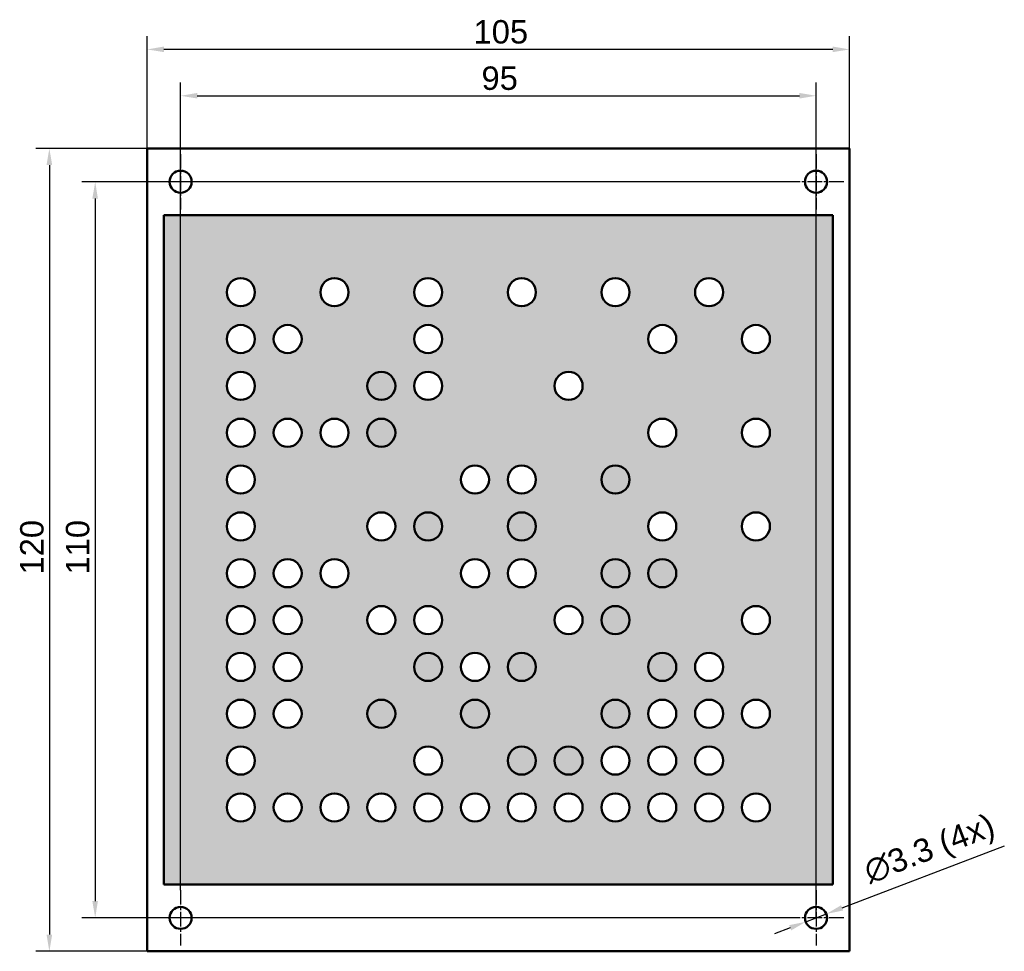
# Model space of a CAD drawing. Header units: millimetres. Extents: x 33 to 181, y 13 to 152.
import ezdxf

# ---------------------------------------------------------------- set-up
doc = ezdxf.new("R2010")
doc.units = ezdxf.units.MM
doc.linetypes.add('CHAIN', pattern=[0.3543, 0.2362, -0.0295, 0.0591, -0.0295])
for name, color, linetype, lineweight in [('Bemaßungen(DIN)', 179, 'Continuous', 25), ('Mittelpunktmarkierung(DIN)', 179, 'Continuous', 25), ('Schraffur', 179, 'Continuous', 9), ('Sichtbare Kanten(DIN)', 179, 'Continuous', 50), ('Skizziergeometrie(DIN)', 179, 'Continuous', 50)]:
    doc.layers.add(name, color=color, linetype=linetype, lineweight=lineweight)
doc.styles.add('STANDARD-BSI~0', font='arial.ttf')
doc.dimstyles.new('Katalogzeichnungen', dxfattribs={"dimtxt": 3.5, "dimasz": 2.5, "dimexe": 2, "dimexo": 0, "dimgap": 0.8, "dimtad": 1, "dimrnd": 1e-08, "dimdsep": 46, "dimtxsty": 'STANDARD-BSI~0', "dimcen": 0.09, "dimdle": 10, "dimclrd": 250, "dimclre": 250, "dimclrt": 250, "dimazin": 2, "dimtfac": 1, "dimtmove": 0, "dimatfit": 3, "dimfxl": 1, "dimtolj": 1, "dimtzin": 0, "dimlwd": 25, "dimlwe": 25, "dimarcsym": 0})

# ---------------------------------------------------------------- blocks, each defined once
blk = doc.blocks.new('*D18')
at = {"layer": 'Bemaßungen(DIN)', "color": 250, "linetype": 'Continuous', "lineweight": 25}
for p, q in [((57.38, 22.26), (57.38, 142.97)), ((152.38, 18.11), (152.38, 142.97)), ((59.88, 140.97), (149.88, 140.97))]:
    blk.add_line(p, q, dxfattribs=at)
at = {"layer": 'Bemaßungen(DIN)', "color": 250, "linetype": 'Continuous'}
for points in [[(59.88, 141.39), (59.88, 140.56), (57.38, 140.97)], [(149.88, 141.39), (149.88, 140.56), (152.38, 140.97)]]:
    blk.add_solid(points, dxfattribs=at)
at = {"layer": 'Defpoints', "color": 0, "linetype": 'Continuous'}
for p in [(152.38, 140.97), (57.38, 22.26), (152.38, 18.11)]:
    blk.add_point(p, dxfattribs=at)
at = {"layer": 'Bemaßungen(DIN)', "color": 250, "linetype": 'Continuous', "lineweight": 25, "insert": (102.36, 145.35), "char_height": 3.5, "attachment_point": 1, "style": 'STANDARD-BSI~0'}
blk.add_mtext('\\A1;95', dxfattribs=at)
blk = doc.blocks.new('*D19')
at = {"layer": 'Bemaßungen(DIN)', "color": 250, "linetype": 'Continuous', "lineweight": 25}
for p, q in [((156.26, 19.6), (180.52, 28.9)), ((150.84, 17.52), (153.92, 18.7)), ((148.51, 16.63), (146.17, 15.73))]:
    blk.add_line(p, q, dxfattribs=at)
at = {"layer": 'Bemaßungen(DIN)', "color": 250, "linetype": 'Continuous'}
for points in [[(156.11, 19.99), (156.41, 19.21), (153.92, 18.7)], [(148.36, 17.02), (148.66, 16.24), (150.84, 17.52)]]:
    blk.add_solid(points, dxfattribs=at)
at = {"layer": 'Defpoints', "color": 0, "linetype": 'Continuous'}
for p in [(153.92, 18.7), (150.84, 17.52)]:
    blk.add_point(p, dxfattribs=at)
at = {"layer": 'Bemaßungen(DIN)', "color": 250, "linetype": 'Continuous', "lineweight": 25, "insert": (159.14, 26.55), "char_height": 3.5, "attachment_point": 1, "rotation": 20.9757, "style": 'STANDARD-BSI~0'}
blk.add_mtext('\\A1;\\fArial|b0|i0;∅3.3 (4x)', dxfattribs=at)
blk = doc.blocks.new('*D20')
at = {"layer": 'Bemaßungen(DIN)', "color": 250, "linetype": 'Continuous', "lineweight": 25}
for p, q in [((148.23, 128.11), (42.61, 128.11)), ((44.61, 125.61), (44.61, 20.61)), ((148.23, 18.11), (42.61, 18.11))]:
    blk.add_line(p, q, dxfattribs=at)
at = {"layer": 'Bemaßungen(DIN)', "color": 250, "linetype": 'Continuous'}
for points in [[(44.19, 125.61), (45.02, 125.61), (44.61, 128.11)], [(44.19, 20.61), (45.02, 20.61), (44.61, 18.11)]]:
    blk.add_solid(points, dxfattribs=at)
at = {"layer": 'Defpoints', "color": 0, "linetype": 'Continuous'}
for p in [(148.23, 128.11), (44.61, 18.11), (148.23, 18.11)]:
    blk.add_point(p, dxfattribs=at)
at = {"layer": 'Bemaßungen(DIN)', "color": 250, "linetype": 'Continuous', "lineweight": 25, "insert": (40.23, 69.42), "char_height": 3.5, "attachment_point": 1, "rotation": 90, "style": 'STANDARD-BSI~0'}
blk.add_mtext('\\A1;110', dxfattribs=at)
blk = doc.blocks.new('*D21')
at = {"layer": 'Bemaßungen(DIN)', "color": 250, "linetype": 'Continuous', "lineweight": 25}
for p, q in [((52.38, 133.11), (52.38, 149.9)), ((157.38, 133.11), (157.38, 149.9)), ((154.88, 147.9), (54.88, 147.9))]:
    blk.add_line(p, q, dxfattribs=at)
at = {"layer": 'Bemaßungen(DIN)', "color": 250, "linetype": 'Continuous'}
for points in [[(54.88, 148.32), (54.88, 147.49), (52.38, 147.9)], [(154.88, 148.32), (154.88, 147.49), (157.38, 147.9)]]:
    blk.add_solid(points, dxfattribs=at)
at = {"layer": 'Defpoints', "color": 0, "linetype": 'Continuous'}
for p in [(52.38, 147.9), (52.38, 133.11), (157.38, 133.11)]:
    blk.add_point(p, dxfattribs=at)
at = {"layer": 'Bemaßungen(DIN)', "color": 250, "linetype": 'Continuous', "lineweight": 25, "insert": (101.17, 152.28), "char_height": 3.5, "attachment_point": 1, "style": 'STANDARD-BSI~0'}
blk.add_mtext('\\A1;105', dxfattribs=at)
blk = doc.blocks.new('*D22')
at = {"layer": 'Bemaßungen(DIN)', "color": 250, "linetype": 'Continuous', "lineweight": 25}
for p, q in [((52.38, 133.11), (35.76, 133.11)), ((37.76, 130.61), (37.76, 15.61)), ((52.38, 13.11), (35.76, 13.11))]:
    blk.add_line(p, q, dxfattribs=at)
at = {"layer": 'Bemaßungen(DIN)', "color": 250, "linetype": 'Continuous'}
for points in [[(37.34, 130.61), (38.18, 130.61), (37.76, 133.11)], [(37.34, 15.61), (38.18, 15.61), (37.76, 13.11)]]:
    blk.add_solid(points, dxfattribs=at)
at = {"layer": 'Defpoints', "color": 0, "linetype": 'Continuous'}
for p in [(52.38, 133.11), (37.76, 13.11), (52.38, 13.11)]:
    blk.add_point(p, dxfattribs=at)
at = {"layer": 'Bemaßungen(DIN)', "color": 250, "linetype": 'Continuous', "lineweight": 25, "insert": (33.39, 69.42), "char_height": 3.5, "attachment_point": 1, "rotation": 90, "style": 'STANDARD-BSI~0'}
blk.add_mtext('\\A1;120', dxfattribs=at)

msp = doc.modelspace()

# ---------------------------------------------------------------- hatches: boundary and pattern name
at = {"layer": 'Schraffur'}
h = msp.add_hatch(color=256, dxfattribs=at)
edge = h.paths.add_edge_path(flags=0)
edge.add_arc((73.3829, 104.6131), 2.1, 0, 360)
edge = h.paths.add_edge_path(flags=0)
edge.add_arc((94.3829, 111.6131), 2.1, 0, 360)
edge = h.paths.add_edge_path(flags=0)
edge.add_arc((66.3829, 111.6131), 2.1, 0, 360)
edge = h.paths.add_edge_path(flags=0)
edge.add_arc((143.3829, 34.6131), 2.1, 0, 360)
edge = h.paths.add_edge_path(flags=0)
edge.add_arc((66.3829, 97.6131), 2.1, 0, 360)
edge = h.paths.add_edge_path(flags=0)
edge.add_arc((136.3829, 48.6131), 2.1, 0, 360)
edge = h.paths.add_edge_path(flags=0)
edge.add_arc((129.3829, 34.6131), 2.1, 0, 360)
edge = h.paths.add_edge_path(flags=0)
edge.add_arc((129.3829, 48.6131), 2.1, 0, 360)
edge = h.paths.add_edge_path(flags=0)
edge.add_arc((136.3829, 41.6131), 2.1, 0, 360)
edge = h.paths.add_edge_path(flags=0)
edge.add_arc((143.3829, 76.6131), 2.1, 0, 360)
edge = h.paths.add_edge_path(flags=0)
edge.add_arc((143.3829, 104.6131), 2.1, 0, 360)
edge = h.paths.add_edge_path(flags=0)
edge.add_arc((129.3829, 104.6131), 2.1, 0, 360)
edge = h.paths.add_edge_path(flags=0)
edge.add_arc((143.3829, 90.6131), 2.1, 0, 360)
edge = h.paths.add_edge_path(flags=0)
edge.add_arc((87.3829, 34.6131), 2.1, 0, 360)
edge = h.paths.add_edge_path(flags=0)
edge.add_arc((66.3829, 69.6131), 2.1, 0, 360)
edge = h.paths.add_edge_path(flags=0)
edge.add_arc((66.3829, 83.6131), 2.1, 0, 360)
edge = h.paths.add_edge_path(flags=0)
edge.add_arc((66.3829, 55.6131), 2.1, 0, 360)
edge = h.paths.add_edge_path(flags=0)
edge.add_arc((66.3829, 41.6131), 2.1, 0, 360)
edge = h.paths.add_edge_path(flags=0)
edge.add_arc((73.3829, 55.6131), 2.1, 0, 360)
edge = h.paths.add_edge_path(flags=0)
edge.add_arc((73.3829, 69.6131), 2.1, 0, 360)
edge = h.paths.add_edge_path(flags=0)
edge.add_arc((136.3829, 55.6131), 2.1, 0, 360)
edge = h.paths.add_edge_path(flags=0)
edge.add_arc((143.3829, 48.6131), 2.1, 0, 360)
edge = h.paths.add_edge_path(flags=0)
edge.add_arc((108.3829, 111.6131), 2.1, 0, 360)
edge = h.paths.add_edge_path(flags=0)
edge.add_arc((122.3829, 111.6131), 2.1, 0, 360)
edge = h.paths.add_edge_path(flags=0)
edge.add_arc((136.3829, 111.6131), 2.1, 0, 360)
edge = h.paths.add_edge_path(flags=0)
edge.add_arc((94.3829, 104.6131), 2.1, 0, 360)
edge = h.paths.add_edge_path(flags=0)
edge.add_arc((94.3829, 97.6131), 2.1, 0, 360)
edge = h.paths.add_edge_path(flags=0)
edge.add_arc((115.3829, 97.6131), 2.1, 0, 360)
edge = h.paths.add_edge_path(flags=0)
edge.add_arc((143.3829, 62.6131), 2.1, 0, 360)
edge = h.paths.add_edge_path(flags=0)
edge.add_arc((80.3829, 90.6131), 2.1, 0, 360)
edge = h.paths.add_edge_path(flags=0)
edge.add_arc((129.3829, 90.6131), 2.1, 0, 360)
edge = h.paths.add_edge_path(flags=0)
edge.add_arc((101.3829, 83.6131), 2.1, 0, 360)
edge = h.paths.add_edge_path(flags=0)
edge.add_arc((108.3829, 83.6131), 2.1, 0, 360)
edge = h.paths.add_edge_path(flags=0)
edge.add_arc((80.3829, 111.6131), 2.1, 0, 360)
edge = h.paths.add_edge_path(flags=0)
edge.add_arc((73.3829, 90.6131), 2.1, 0, 360)
edge = h.paths.add_edge_path(flags=0)
edge.add_arc((136.3829, 34.6131), 2.1, 0, 360)
edge = h.paths.add_edge_path(flags=0)
edge.add_arc((66.3829, 34.6131), 2.1, 0, 360)
edge = h.paths.add_edge_path(flags=0)
edge.add_arc((66.3829, 48.6131), 2.1, 0, 360)
edge = h.paths.add_edge_path(flags=0)
edge.add_arc((66.3829, 62.6131), 2.1, 0, 360)
edge = h.paths.add_edge_path(flags=0)
edge.add_arc((66.3829, 76.6131), 2.1, 0, 360)
edge = h.paths.add_edge_path(flags=0)
edge.add_arc((66.3829, 90.6131), 2.1, 0, 360)
edge = h.paths.add_edge_path(flags=0)
edge.add_arc((66.3829, 104.6131), 2.1, 0, 360)
edge = h.paths.add_edge_path(flags=0)
edge.add_arc((129.3829, 76.6131), 2.1, 0, 360)
edge = h.paths.add_edge_path(flags=0)
edge.add_arc((115.3829, 34.6131), 2.1, 0, 360)
edge = h.paths.add_edge_path(flags=0)
edge.add_arc((101.3829, 34.6131), 2.1, 0, 360)
edge = h.paths.add_edge_path(flags=0)
edge.add_arc((122.3829, 41.6131), 2.1, 0, 360)
edge = h.paths.add_edge_path(flags=0)
edge.add_arc((129.3829, 41.6131), 2.1, 0, 360)
edge = h.paths.add_edge_path(flags=0)
edge.add_arc((94.3829, 41.6131), 2.1, 0, 360)
edge = h.paths.add_edge_path(flags=0)
edge.add_arc((73.3829, 34.6131), 2.1, 0, 360)
edge = h.paths.add_edge_path(flags=0)
edge.add_arc((101.3829, 55.6131), 2.1, 0, 360)
edge = h.paths.add_edge_path(flags=0)
edge.add_arc((94.3829, 62.6131), 2.1, 0, 360)
edge = h.paths.add_edge_path(flags=0)
edge.add_arc((115.3829, 62.6131), 2.1, 0, 360)
edge = h.paths.add_edge_path(flags=0)
edge.add_arc((80.3829, 69.6131), 2.1, 0, 360)
edge = h.paths.add_edge_path(flags=0)
edge.add_arc((101.3829, 69.6131), 2.1, 0, 360)
edge = h.paths.add_edge_path(flags=0)
edge.add_arc((108.3829, 69.6131), 2.1, 0, 360)
edge = h.paths.add_edge_path(flags=0)
edge.add_arc((87.3829, 76.6131), 2.1, 0, 360)
edge = h.paths.add_edge_path(flags=0)
edge.add_arc((87.3829, 62.6131), 2.1, 0, 360)
edge = h.paths.add_edge_path(flags=0)
edge.add_arc((73.3829, 62.6131), 2.1, 0, 360)
edge = h.paths.add_edge_path(flags=0)
edge.add_arc((73.3829, 48.6131), 2.1, 0, 360)
edge = h.paths.add_edge_path(flags=0)
edge.add_arc((122.3829, 34.6131), 2.1, 0, 360)
edge = h.paths.add_edge_path(flags=0)
edge.add_arc((108.3829, 34.6131), 2.1, 0, 360)
edge = h.paths.add_edge_path(flags=0)
edge.add_arc((94.3829, 34.6131), 2.1, 0, 360)
edge = h.paths.add_edge_path(flags=0)
edge.add_arc((80.3829, 34.6131), 2.1, 0, 360)
h.paths.add_polyline_path([(54.8829, 123.1131), (54.8829, 23.1131), (154.8829, 23.1131), (154.8829, 123.1131)])

# ---------------------------------------------------------------- linework, layer by layer
at = {"layer": 'Mittelpunktmarkierung(DIN)', "linetype": 'CHAIN', "ltscale": 9.222921}
for p, q in [((57.3829, 132.2631), (57.3829, 123.9631)), ((152.3829, 132.2631), (152.3829, 123.9631)), ((61.5329, 128.1131), (53.2329, 128.1131)), ((156.5329, 128.1131), (148.2329, 128.1131)), ((57.3829, 22.2631), (57.3829, 13.9631)), ((152.3829, 22.2631), (152.3829, 13.9631)), ((61.5329, 18.1131), (53.2329, 18.1131)), ((156.5329, 18.1131), (148.2329, 18.1131))]:
    msp.add_line(p, q, dxfattribs=at)
at = {"layer": 'Sichtbare Kanten(DIN)'}
for p, q in [((52.3829, 133.1131), (52.3829, 13.1131)), ((157.3829, 133.1131), (52.3829, 133.1131)), ((157.3829, 13.1131), (157.3829, 133.1131)), ((54.8829, 123.1131), (154.8829, 123.1131)), ((54.8829, 23.1131), (54.8829, 123.1131)), ((154.8829, 123.1131), (154.8829, 23.1131)), ((154.8829, 23.1131), (54.8829, 23.1131)), ((52.3829, 13.1131), (157.3829, 13.1131))]:
    msp.add_line(p, q, dxfattribs=at)
for centre, radius in [((57.3829, 128.1131), 1.65), ((152.3829, 128.1131), 1.65), ((66.3829, 111.6131), 2.1), ((80.3829, 111.6131), 2.1), ((94.3829, 111.6131), 2.1), ((108.3829, 111.6131), 2.1), ((122.3829, 111.6131), 2.1), ((136.3829, 111.6131), 2.1), ((66.3829, 104.6131), 2.1), ((73.3829, 104.6131), 2.1), ((94.3829, 104.6131), 2.1), ((129.3829, 104.6131), 2.1), ((143.3829, 104.6131), 2.1), ((66.3829, 97.6131), 2.1), ((87.3829, 97.6131), 2.1), ((94.3829, 97.6131), 2.1), ((115.3829, 97.6131), 2.1), ((66.3829, 90.6131), 2.1), ((73.3829, 90.6131), 2.1), ((80.3829, 90.6131), 2.1), ((87.3829, 90.6131), 2.1), ((129.3829, 90.6131), 2.1), ((143.3829, 90.6131), 2.1), ((66.3829, 83.6131), 2.1), ((101.3829, 83.6131), 2.1), ((108.3829, 83.6131), 2.1), ((122.3829, 83.6131), 2.1), ((66.3829, 76.6131), 2.1), ((87.3829, 76.6131), 2.1), ((94.3829, 76.6131), 2.1), ((108.3829, 76.6131), 2.1), ((129.3829, 76.6131), 2.1), ((143.3829, 76.6131), 2.1), ((66.3829, 69.6131), 2.1), ((73.3829, 69.6131), 2.1), ((80.3829, 69.6131), 2.1), ((101.3829, 69.6131), 2.1), ((108.3829, 69.6131), 2.1), ((122.3829, 69.6131), 2.1), ((129.3829, 69.6131), 2.1), ((66.3829, 62.6131), 2.1), ((73.3829, 62.6131), 2.1), ((87.3829, 62.6131), 2.1), ((94.3829, 62.6131), 2.1), ((115.3829, 62.6131), 2.1), ((122.3829, 62.6131), 2.1), ((143.3829, 62.6131), 2.1), ((66.3829, 55.6131), 2.1), ((73.3829, 55.6131), 2.1), ((94.3829, 55.6131), 2.1), ((101.3829, 55.6131), 2.1), ((108.3829, 55.6131), 2.1), ((129.3829, 55.6131), 2.1), ((136.3829, 55.6131), 2.1), ((66.3829, 48.6131), 2.1), ((73.3829, 48.6131), 2.1), ((87.3829, 48.6131), 2.1), ((101.3829, 48.6131), 2.1), ((122.3829, 48.6131), 2.1), ((129.3829, 48.6131), 2.1), ((136.3829, 48.6131), 2.1), ((143.3829, 48.6131), 2.1), ((66.3829, 41.6131), 2.1), ((94.3829, 41.6131), 2.1), ((108.3829, 41.6131), 2.1), ((115.3829, 41.6131), 2.1), ((122.3829, 41.6131), 2.1), ((129.3829, 41.6131), 2.1), ((136.3829, 41.6131), 2.1), ((66.3829, 34.6131), 2.1), ((73.3829, 34.6131), 2.1), ((80.3829, 34.6131), 2.1), ((87.3829, 34.6131), 2.1), ((94.3829, 34.6131), 2.1), ((101.3829, 34.6131), 2.1), ((108.3829, 34.6131), 2.1), ((115.3829, 34.6131), 2.1), ((122.3829, 34.6131), 2.1), ((129.3829, 34.6131), 2.1), ((136.3829, 34.6131), 2.1), ((143.3829, 34.6131), 2.1), ((57.3829, 18.1131), 1.65), ((152.3829, 18.1131), 1.65)]:
    msp.add_circle(centre, radius, dxfattribs=at)
at = {"layer": 'Skizziergeometrie(DIN)', "color": 7}
for p, q in [((54.8829, 123.1131), (154.8829, 123.1131)), ((54.8829, 23.1131), (54.8829, 123.1131)), ((154.8829, 123.1131), (154.8829, 23.1131)), ((154.8829, 23.1131), (54.8829, 23.1131))]:
    msp.add_line(p, q, dxfattribs=at)

# ---------------------------------------------------------------- dimensions: what is measured, and where the dimension line sits
at = {"layer": 'Bemaßungen(DIN)', "color": 250, "linetype": 'Continuous', "lineweight": 25}
for base, p1, p2, angle, picture, middle in [((52.3829, 147.9032), (157.3829, 133.1131), (52.3829, 133.1131), 180, '*D21', (104.8829, 147.9032)), ((152.3829, 140.9748), (57.3829, 22.2631), (152.3829, 18.1131), 180, '*D18', (104.8829, 140.9748)), ((37.761, 13.1131), (52.3829, 133.1131), (52.3829, 13.1131), 90, '*D22', (37.761, 73.1131)), ((44.6069, 18.1131), (148.2329, 128.1131), (148.2329, 18.1131), 90, '*D20', (44.6069, 73.1131))]:
    dim = msp.add_linear_dim(base=base, p1=p1, p2=p2, angle=angle, dimstyle='Katalogzeichnungen', override={"dimgap": 0.8, "dimdec": 2, "dimtol": 0, "dimlim": 0, "dimtp": 0, "dimtm": 0, "dimtdec": 2, "dimtofl": 0, "dimatfit": 1}, dxfattribs=at)
    dim.commit()
    dim.dimension.update_dxf_attribs({"geometry": picture, "text_midpoint": middle, "dimtype": 160})
dim = msp.add_diameter_dim_2p(p1=(150.8423, 17.5224), p2=(153.9236, 18.7037), text='\\fArial|b0|i0;<> (4x)', dimstyle='Katalogzeichnungen', override={"dimgap": 0.8, "dimdec": 2, "dimlfac": 1, "dimtol": 0, "dimlim": 0, "dimtp": 0, "dimtm": 0, "dimtdec": 2, "dimatfit": 2}, dxfattribs=at)
dim.commit()
dim.dimension.update_dxf_attribs({"geometry": '*D19', "text_midpoint": (170.4297, 25.0318), "dimtype": 163})

doc.saveas('drawing.dxf')
